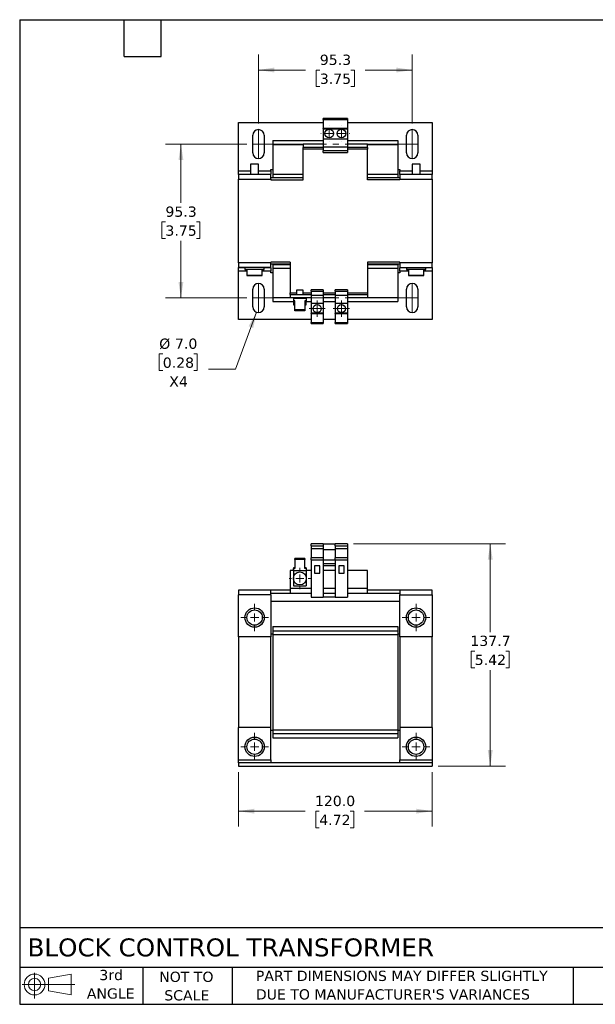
# Model space of a CAD drawing. Header units: millimetres. Extents: x 19 to 819, y 19 to 629.
# Tile 1 of 2: x 19 to 376, y 19 to 629. Entities that reach past the tile are written whole.
import ezdxf

# ---------------------------------------------------------------- set-up
doc = ezdxf.new("R2010")
doc.units = ezdxf.units.MM
doc.header["$LTSCALE"] = 3
doc.linetypes.add('SLD-Center', pattern=[19.05, 15.24, -1.27, 1.27, -1.27])
doc.linetypes.add('SLD-Solid', pattern=[0])
doc.layers.add('TEXT', color=140, linetype='SLD-Solid', lineweight=25)
doc.styles.add('SLDTEXTSTYLE0', font='VERDANA.TTF')
doc.dimstyles.new('SLDDIMSTYLE0', dxfattribs={"dimtxt": 6.474023, "dimasz": 9.906, "dimexe": 0, "dimexo": 0.0625, "dimgap": 1.618506, "dimtad": 0, "dimtih": 1, "dimtoh": 1, "dimrnd": 1e-09, "dimzin": 4, "dimdsep": 46, "dimtxsty": 'SLDTEXTSTYLE0', "dimsah": 1, "dimcen": 0.09, "dimadec": 0, "dimazin": 1, "dimtfac": 1, "dimtofl": 0, "dimtmove": 0, "dimatfit": 3, "dimfxl": 0, "dimfrac": 2, "dimtolj": 1, "dimtzin": 12, "dimarcsym": 0})
doc.dimstyles.new('SLDDIMSTYLE1', dxfattribs={"dimtxt": 6.474023, "dimasz": 9.906, "dimexe": 0, "dimexo": 0.0625, "dimgap": 1.618506, "dimtad": 0, "dimtih": 1, "dimtoh": 1, "dimrnd": 1e-09, "dimzin": 12, "dimdsep": 46, "dimtxsty": 'SLDTEXTSTYLE0', "dimsah": 1, "dimcen": 0.09, "dimadec": 0, "dimazin": 3, "dimtfac": 1, "dimtofl": 0, "dimtmove": 0, "dimatfit": 3, "dimfxl": 0, "dimfrac": 2, "dimtolj": 1, "dimtzin": 12, "dimarcsym": 0})
doc.dimstyles.new('SLDDIMSTYLE3', dxfattribs={"dimtxt": 6.474023, "dimasz": 9.906, "dimexe": 0, "dimexo": 0.0625, "dimgap": 1.618506, "dimtad": 0, "dimtih": 1, "dimtoh": 1, "dimrnd": 1e-09, "dimzin": 4, "dimdsep": 46, "dimtxsty": 'SLDTEXTSTYLE0', "dimsah": 1, "dimcen": 0, "dimadec": 0, "dimazin": 1, "dimtfac": 1, "dimtofl": 0, "dimtmove": 0, "dimatfit": 3, "dimfxl": 0, "dimfrac": 2, "dimtolj": 1, "dimtzin": 12, "dimarcsym": 0})

# ---------------------------------------------------------------- blocks, each defined once
blk = doc.blocks.new('Block11')
at = {"color": 7, "linetype": 'SLD-Solid', "lineweight": 18}
for p, q in [((7.77, 15.93), (7.77, 0)), ((16.44, 12.5), (30.53, 15.1)), ((16.44, 4.79), (16.44, 12.5)), ((30.53, 15.1), (30.53, 2.19)), ((0, 8.65), (32.62, 8.65)), ((16.44, 4.79), (30.53, 2.19))]:
    blk.add_line(p, q, dxfattribs=at)
for radius in [6.45, 3.86]:
    blk.add_circle((7.77, 8.65), radius, dxfattribs=at)
blk = doc.blocks.new('Block12')
at = {"color": 7, "linetype": 'Continuous'}
blk.add_blockref('Block11', (0, 0), dxfattribs=at)
blk = doc.blocks.new('_D')
at = {"color": 7, "linetype": 'SLD-Solid', "lineweight": 0}
for p, q in [((154.61, 162.7), (154.61, 129.11)), ((274.61, 162.7), (274.61, 129.11)), ((154.61, 138.63), (195.89, 138.63)), ((204.66, 138.63), (202.49, 138.63)), ((202.49, 138.63), (202.49, 128.35)), ((223.9, 138.63), (226.07, 138.63)), ((226.07, 138.63), (226.07, 128.35)), ((274.61, 138.63), (232.67, 138.63)), ((202.49, 128.35), (204.66, 128.35)), ((226.07, 128.35), (223.9, 128.35))]:
    blk.add_line(p, q, dxfattribs=at)
at = {"color": 7, "linetype": 'SLD-Solid', "lineweight": 18}
for points in [[(154.61, 138.63), (164.52, 137.11), (164.52, 140.16)], [(274.61, 138.63), (264.71, 140.16), (264.71, 137.11)]]:
    blk.add_solid(points, dxfattribs=at)
at = {"color": 7, "linetype": 'SLD-Solid', "lineweight": 18, "char_height": 6.35, "attachment_point": 1, "style": 'SLDTEXTSTYLE0'}
for s, insert in [('120.0', (201.97, 148.15)), ('4.72', (204.66, 136.41))]:
    blk.add_mtext(s, dxfattribs=dict(at, insert=insert))
blk = doc.blocks.new('_D_1')
at = {"color": 7, "linetype": 'SLD-Solid', "lineweight": 0}
for p, q in [((225.92, 304.21), (320.12, 304.21)), ((310.6, 304.21), (310.6, 249.48)), ((300.98, 237.74), (298.8, 237.74)), ((298.8, 237.74), (298.8, 227.45)), ((320.22, 237.74), (322.39, 237.74)), ((322.39, 237.74), (322.39, 227.45)), ((298.8, 227.45), (300.98, 227.45)), ((310.6, 166.51), (310.6, 226)), ((322.39, 227.45), (320.22, 227.45)), ((278.42, 166.51), (320.12, 166.51))]:
    blk.add_line(p, q, dxfattribs=at)
at = {"color": 7, "linetype": 'SLD-Solid', "lineweight": 18}
for points in [[(310.6, 304.21), (309.07, 294.3), (312.12, 294.3)], [(310.6, 166.51), (312.12, 176.41), (309.07, 176.41)]]:
    blk.add_solid(points, dxfattribs=at)
at = {"color": 7, "linetype": 'SLD-Solid', "lineweight": 18, "char_height": 6.35, "attachment_point": 1, "style": 'SLDTEXTSTYLE0'}
for s, insert in [('137.7', (298.28, 247.26)), ('5.42', (300.98, 235.52))]:
    blk.add_mtext(s, dxfattribs=dict(at, insert=insert))
blk = doc.blocks.new('SW_CENTERMARKSYMBOL_0')
at = {"color": 0, "linetype": 'SLD-Solid', "lineweight": 18}
for p, q in [((0, 5.08), (0, 6.54)), ((-5.08, 0), (-6.54, 0)), ((0, 0), (-2.54, 0)), ((0, 0), (0, 2.54)), ((0, 0), (0, -2.54)), ((0, 0), (2.54, 0)), ((5.08, 0), (6.54, 0)), ((0, -5.08), (0, -6.54))]:
    blk.add_line(p, q, dxfattribs=at)
blk = doc.blocks.new('SW_CENTERMARKSYMBOL_1')
at = {"color": 0, "linetype": 'SLD-Solid', "lineweight": 18}
for p, q in [((0, 5.08), (0, 8.54)), ((-5.08, 0), (-8.54, 0)), ((0, 0), (-2.54, 0)), ((0, 0), (0, 2.54)), ((0, 0), (0, -2.54)), ((0, 0), (2.54, 0)), ((5.08, 0), (8.54, 0)), ((0, -5.08), (0, -8.54))]:
    blk.add_line(p, q, dxfattribs=at)
blk = doc.blocks.new('SW_CENTERMARKSYMBOL_2')
at = {"color": 0, "linetype": 'SLD-Solid', "lineweight": 18}
for p, q in [((0, 5.08), (0, 8.54)), ((-5.08, 0), (-8.54, 0)), ((0, 0), (-2.54, 0)), ((0, 0), (0, 2.54)), ((0, 0), (0, -2.54)), ((0, 0), (2.54, 0)), ((5.08, 0), (8.54, 0)), ((0, -5.08), (0, -8.54))]:
    blk.add_line(p, q, dxfattribs=at)
blk = doc.blocks.new('SW_CENTERMARKSYMBOL_3')
at = {"color": 0, "linetype": 'SLD-Solid', "lineweight": 18}
for p, q in [((0, 5.08), (0, 8.54)), ((-5.08, 0), (-8.54, 0)), ((0, 0), (-2.54, 0)), ((0, 0), (0, 2.54)), ((0, 0), (0, -2.54)), ((0, 0), (2.54, 0)), ((5.08, 0), (8.54, 0)), ((0, -5.08), (0, -8.54))]:
    blk.add_line(p, q, dxfattribs=at)
blk = doc.blocks.new('SW_CENTERMARKSYMBOL_4')
at = {"color": 0, "linetype": 'SLD-Solid', "lineweight": 18}
for p, q in [((0, 5.08), (0, 8.54)), ((-5.08, 0), (-8.54, 0)), ((0, 0), (-2.54, 0)), ((0, 0), (0, 2.54)), ((0, 0), (0, -2.54)), ((0, 0), (2.54, 0)), ((5.08, 0), (8.54, 0)), ((0, -5.08), (0, -8.54))]:
    blk.add_line(p, q, dxfattribs=at)
blk = doc.blocks.new('_D_6')
at = {"color": 7, "linetype": 'SLD-Solid', "lineweight": 0}
for p, q in [((159.68, 551.62), (109.43, 551.62)), ((118.96, 551.62), (118.96, 515.21)), ((109.34, 503.47), (107.16, 503.47)), ((107.16, 503.47), (107.16, 493.18)), ((128.58, 503.47), (130.75, 503.47)), ((130.75, 503.47), (130.75, 493.18)), ((107.16, 493.18), (109.34, 493.18)), ((118.96, 456.37), (118.96, 491.73)), ((130.75, 493.18), (128.58, 493.18)), ((159.68, 456.37), (109.43, 456.37))]:
    blk.add_line(p, q, dxfattribs=at)
at = {"color": 7, "linetype": 'SLD-Solid', "lineweight": 18}
for points in [[(118.96, 551.62), (117.43, 541.71), (120.48, 541.71)], [(118.96, 456.37), (120.48, 466.27), (117.43, 466.27)]]:
    blk.add_solid(points, dxfattribs=at)
at = {"color": 7, "linetype": 'SLD-Solid', "lineweight": 18, "char_height": 6.35, "attachment_point": 1, "style": 'SLDTEXTSTYLE0'}
for s, insert in [('95.3', (109.34, 512.98)), ('3.75', (109.34, 501.25))]:
    blk.add_mtext(s, dxfattribs=dict(at, insert=insert))
blk = doc.blocks.new('_D_7')
at = {"color": 7, "linetype": 'SLD-Solid', "lineweight": 0}
for p, q in [((166.99, 564.43), (166.99, 607.02)), ((262.24, 564.43), (262.24, 607.02)), ((166.99, 597.49), (196.22, 597.49)), ((204.99, 597.49), (202.82, 597.49)), ((202.82, 597.49), (202.82, 587.2)), ((224.23, 597.49), (226.4, 597.49)), ((226.4, 597.49), (226.4, 587.2)), ((262.24, 597.49), (233, 597.49)), ((202.82, 587.2), (204.99, 587.2)), ((226.4, 587.2), (224.23, 587.2))]:
    blk.add_line(p, q, dxfattribs=at)
at = {"color": 7, "linetype": 'SLD-Solid', "lineweight": 18}
for points in [[(166.99, 597.49), (176.89, 595.97), (176.89, 599.02)], [(262.24, 597.49), (252.33, 599.02), (252.33, 595.97)]]:
    blk.add_solid(points, dxfattribs=at)
at = {"color": 7, "linetype": 'SLD-Solid', "lineweight": 18, "char_height": 6.35, "attachment_point": 1, "style": 'SLDTEXTSTYLE0'}
for s, insert in [('95.3', (204.99, 607.01)), ('3.75', (204.99, 595.27))]:
    blk.add_mtext(s, dxfattribs=dict(at, insert=insert))
blk = doc.blocks.new('_D_8')
at = {"color": 7, "linetype": 'SLD-Solid', "lineweight": 0}
for p, q in [((165.77, 447.59), (152.71, 412.32)), ((107.7, 421.73), (105.52, 421.73)), ((105.52, 421.73), (105.52, 411.44)), ((126.93, 421.73), (129.11, 421.73)), ((129.11, 421.73), (129.11, 411.44)), ((105.52, 411.44), (107.7, 411.44)), ((129.11, 411.44), (126.93, 411.44)), ((152.71, 412.32), (136.04, 412.32))]:
    blk.add_line(p, q, dxfattribs=at)
at = {"color": 7, "linetype": 'SLD-Solid', "lineweight": 18}
blk.add_solid([(165.77, 447.59), (160.9, 438.83), (163.76, 437.77)], dxfattribs=at)
at = {"color": 7, "linetype": 'SLD-Solid', "lineweight": 18, "char_height": 6.35, "attachment_point": 1, "style": 'SLDTEXTSTYLE0'}
for s, insert in [('%%c', (105.5, 431.24)), ('7.0', (115.28, 431.24)), ('0.28', (107.7, 419.5)), ('X4', (111.72, 407.76))]:
    blk.add_mtext(s, dxfattribs=dict(at, insert=insert))
blk = doc.blocks.new('SW_CENTERMARKSYMBOL_5')
at = {"color": 0, "linetype": 'SLD-Solid', "lineweight": 18}
for p, q in [((-5.08, 0), (-5.24, 0)), ((0, 0), (-2.54, 0)), ((0, 5.08), (0, 5.24)), ((0, 0), (0, 2.54)), ((0, 0), (0, -2.54)), ((0, 0), (2.54, 0)), ((5.08, 0), (5.24, 0)), ((0, -5.08), (0, -5.24))]:
    blk.add_line(p, q, dxfattribs=at)
blk = doc.blocks.new('SW_CENTERMARKSYMBOL_6')
at = {"color": 0, "linetype": 'SLD-Solid', "lineweight": 18}
for p, q in [((-5.08, 0), (-5.24, 0)), ((0, 0), (-2.54, 0)), ((0, 5.08), (0, 5.24)), ((0, 0), (0, 2.54)), ((0, 0), (0, -2.54)), ((0, 0), (2.54, 0)), ((5.08, 0), (5.24, 0)), ((0, -5.08), (0, -5.24))]:
    blk.add_line(p, q, dxfattribs=at)
blk = doc.blocks.new('SW_CENTERMARKSYMBOL_7')
at = {"color": 0, "linetype": 'SLD-Solid', "lineweight": 18}
for p, q in [((-2.54, 0), (-5.04, 0)), ((0, 0), (-2.54, 0)), ((0, 2.54), (0, 5.04)), ((0, 0), (0, 2.54)), ((0, 0), (0, -2.54)), ((0, 0), (2.54, 0)), ((2.54, 0), (5.04, 0)), ((0, -2.54), (0, -5.04))]:
    blk.add_line(p, q, dxfattribs=at)
blk = doc.blocks.new('SW_CENTERMARKSYMBOL_8')
at = {"color": 0, "linetype": 'SLD-Solid', "lineweight": 18}
for p, q in [((-2.54, 0), (-5.04, 0)), ((0, 0), (-2.54, 0)), ((0, 2.54), (0, 5.04)), ((0, 0), (0, 2.54)), ((0, 0), (0, -2.54)), ((0, 0), (2.54, 0)), ((2.54, 0), (5.04, 0)), ((0, -2.54), (0, -5.04))]:
    blk.add_line(p, q, dxfattribs=at)

msp = doc.modelspace()

# ---------------------------------------------------------------- linework, layer by layer
for p, q in [((222.112, 567.494), (207.112, 567.494)), ((207.112, 566.89), (207.112, 567.494)), ((222.112, 567.494), (222.112, 566.89)), ((154.612, 564.994), (207.112, 564.994)), ((154.612, 534.994), (154.612, 564.994)), ((207.112, 566.89), (222.112, 566.89)), ((207.112, 566.89), (207.112, 561.244)), ((222.112, 561.244), (207.112, 561.244)), ((207.112, 561.015), (207.112, 561.244)), ((207.112, 561.015), (222.112, 561.015)), ((207.112, 561.015), (207.112, 554.844)), ((222.112, 566.89), (222.112, 561.244)), ((222.112, 564.994), (274.612, 564.994)), ((222.112, 561.244), (222.112, 561.015)), ((222.112, 561.015), (222.112, 554.844)), ((274.612, 564.994), (274.612, 534.994)), ((163.487, 546.119), (163.487, 557.119)), ((170.487, 557.119), (170.487, 546.119)), ((207.112, 554.844), (222.112, 554.844)), ((207.112, 554.844), (207.112, 549.994)), ((222.112, 554.844), (222.112, 549.994)), ((258.737, 546.119), (258.737, 557.119)), ((265.737, 557.119), (265.737, 546.119)), ((175.862, 553.894), (207.112, 553.894)), ((175.862, 553.894), (175.862, 551.394)), ((175.862, 551.394), (194.612, 551.394)), ((175.862, 551.394), (175.862, 533.094)), ((194.612, 551.494), (194.612, 549.494)), ((207.112, 551.494), (194.612, 551.494)), ((207.112, 549.494), (194.612, 549.494)), ((194.612, 548.494), (194.612, 549.494)), ((207.112, 549.994), (222.112, 549.994)), ((207.112, 549.994), (207.112, 547.494)), ((222.112, 553.894), (253.362, 553.894)), ((234.612, 551.494), (222.112, 551.494)), ((222.112, 549.994), (222.112, 547.494)), ((234.612, 549.494), (222.112, 549.494)), ((234.612, 549.494), (234.612, 551.494)), ((234.612, 551.394), (253.362, 551.394)), ((234.612, 549.494), (234.612, 548.494)), ((253.362, 553.894), (253.362, 551.394)), ((253.362, 551.394), (253.362, 533.094)), ((207.112, 548.494), (194.612, 548.494)), ((194.612, 529.494), (194.612, 548.494)), ((222.112, 547.494), (207.112, 547.494)), ((207.112, 546.511), (207.112, 547.494)), ((207.112, 546.511), (222.112, 546.511)), ((234.612, 548.494), (222.112, 548.494)), ((222.112, 547.494), (222.112, 546.511)), ((234.612, 529.494), (234.612, 548.494)), ((162.112, 539.144), (162.112, 532.844)), ((164.612, 539.144), (162.112, 539.144)), ((167.112, 539.144), (164.612, 539.144)), ((167.112, 532.844), (167.112, 539.144)), ((262.112, 539.144), (262.112, 532.844)), ((264.612, 539.144), (262.112, 539.144)), ((267.112, 539.144), (264.612, 539.144)), ((267.112, 532.844), (267.112, 539.144)), ((154.612, 532.994), (154.612, 534.994)), ((154.612, 534.994), (162.112, 534.994)), ((154.612, 532.994), (162.112, 532.994)), ((154.612, 532.844), (154.612, 532.994)), ((174.612, 532.844), (154.612, 532.844)), ((154.612, 532.844), (154.612, 529.844)), ((167.112, 534.994), (174.612, 534.994)), ((167.112, 532.994), (174.612, 532.994)), ((174.612, 535.994), (175.862, 535.994)), ((174.612, 534.994), (174.612, 535.994)), ((174.612, 534.994), (174.612, 532.994)), ((174.612, 532.844), (174.612, 532.994)), ((174.612, 529.844), (174.612, 532.844)), ((194.612, 530.744), (174.612, 530.744)), ((175.862, 533.094), (194.612, 533.094)), ((175.862, 533.094), (175.862, 530.894)), ((175.862, 530.894), (194.612, 530.894)), ((175.862, 530.894), (175.862, 530.744)), ((234.612, 533.094), (253.362, 533.094)), ((234.612, 530.894), (253.362, 530.894)), ((254.612, 530.744), (234.612, 530.744)), ((253.362, 535.994), (254.612, 535.994)), ((253.362, 533.094), (253.362, 530.894)), ((253.362, 530.894), (253.362, 530.744)), ((254.612, 535.994), (254.612, 534.994)), ((254.612, 532.994), (254.612, 534.994)), ((254.612, 534.994), (262.112, 534.994)), ((254.612, 532.994), (262.112, 532.994)), ((254.612, 532.844), (254.612, 532.994)), ((274.612, 532.844), (254.612, 532.844)), ((254.612, 532.844), (254.612, 529.844)), ((267.112, 534.994), (274.612, 534.994)), ((267.112, 532.994), (274.612, 532.994)), ((274.612, 534.994), (274.612, 532.994)), ((274.612, 532.994), (274.612, 532.844)), ((274.612, 529.844), (274.612, 532.844)), ((154.612, 478.144), (154.612, 529.844)), ((154.612, 529.844), (174.612, 529.844)), ((174.612, 529.844), (174.612, 529.494)), ((174.612, 529.494), (194.612, 529.494)), ((254.612, 529.494), (234.612, 529.494)), ((254.612, 529.844), (254.612, 529.494)), ((254.612, 529.844), (274.612, 529.844)), ((274.612, 529.844), (274.612, 478.144)), ((174.612, 478.144), (154.612, 478.144)), ((154.612, 478.144), (154.612, 475.144)), ((186.612, 478.494), (174.612, 478.494)), ((174.612, 478.144), (174.612, 478.494)), ((174.612, 475.144), (174.612, 478.144)), ((186.612, 477.244), (174.612, 477.244)), ((175.862, 477.244), (175.862, 477.094)), ((175.862, 477.094), (186.612, 477.094)), ((175.862, 477.094), (175.862, 474.894)), ((186.612, 478.494), (186.612, 459.494)), ((254.612, 478.494), (234.612, 478.494)), ((234.612, 478.494), (234.612, 459.494)), ((254.612, 477.244), (234.612, 477.244)), ((234.612, 477.094), (253.362, 477.094)), ((253.362, 477.244), (253.362, 477.094)), ((253.362, 477.094), (253.362, 474.894)), ((254.612, 478.144), (254.612, 478.494)), ((274.612, 478.144), (254.612, 478.144)), ((254.612, 478.144), (254.612, 475.144)), ((274.612, 475.144), (274.612, 478.144)), ((174.612, 475.144), (154.612, 475.144)), ((154.612, 474.994), (154.612, 475.144)), ((158.612, 474.994), (154.612, 474.994)), ((154.612, 472.994), (154.612, 474.994)), ((154.612, 442.994), (154.612, 472.994)), ((159.862, 472.994), (154.612, 472.994)), ((158.612, 475.144), (158.612, 474.144)), ((158.612, 474.144), (158.612, 473.994)), ((158.612, 474.144), (170.612, 474.144)), ((158.612, 473.994), (159.862, 473.994)), ((159.862, 474.144), (159.862, 470.444)), ((159.862, 470.444), (159.862, 470.294)), ((159.862, 470.444), (164.612, 470.444)), ((159.862, 470.294), (164.612, 470.294)), ((164.612, 470.444), (169.362, 470.444)), ((164.612, 470.294), (169.362, 470.294)), ((169.362, 470.444), (169.362, 474.144)), ((169.362, 473.994), (170.612, 473.994)), ((174.612, 472.994), (169.362, 472.994)), ((169.362, 470.294), (169.362, 470.444)), ((170.612, 474.144), (170.612, 475.144)), ((174.612, 474.994), (170.612, 474.994)), ((170.612, 473.994), (170.612, 474.144)), ((174.612, 474.994), (174.612, 475.144)), ((174.612, 474.994), (174.612, 472.994)), ((174.612, 471.994), (174.612, 472.994)), ((175.862, 471.994), (174.612, 471.994)), ((175.862, 474.894), (186.612, 474.894)), ((175.862, 474.894), (175.862, 456.594)), ((234.612, 474.894), (253.362, 474.894)), ((253.362, 474.894), (253.362, 456.594)), ((254.612, 471.994), (253.362, 471.994)), ((254.612, 475.144), (274.612, 475.144)), ((254.612, 475.144), (254.612, 474.994)), ((258.612, 474.994), (254.612, 474.994)), ((254.612, 472.994), (254.612, 474.994)), ((254.612, 472.994), (254.612, 471.994)), ((259.862, 472.994), (254.612, 472.994)), ((258.612, 475.144), (258.612, 474.144)), ((258.612, 474.144), (258.612, 473.994)), ((258.612, 474.144), (270.612, 474.144)), ((258.612, 473.994), (259.862, 473.994)), ((259.862, 474.144), (259.862, 470.444)), ((259.862, 470.444), (259.862, 470.294)), ((259.862, 470.444), (264.612, 470.444)), ((259.862, 470.294), (264.612, 470.294)), ((264.612, 470.444), (269.362, 470.444)), ((264.612, 470.294), (269.362, 470.294)), ((269.362, 470.444), (269.362, 474.144)), ((269.362, 473.994), (270.612, 473.994)), ((274.612, 472.994), (269.362, 472.994)), ((269.362, 470.294), (269.362, 470.444)), ((270.612, 474.144), (270.612, 475.144)), ((274.612, 474.994), (270.612, 474.994)), ((270.612, 473.994), (270.612, 474.144)), ((274.612, 475.144), (274.612, 474.994)), ((274.612, 474.994), (274.612, 472.994)), ((274.612, 472.994), (274.612, 442.994)), ((163.487, 450.869), (163.487, 461.869)), ((170.487, 461.869), (170.487, 450.869)), ((186.612, 458.494), (186.612, 459.494)), ((186.612, 459.494), (190.612, 459.494)), ((186.612, 458.494), (199.612, 458.494)), ((186.612, 458.494), (186.612, 456.494)), ((190.612, 461.194), (190.612, 458.494)), ((192.612, 461.194), (190.612, 461.194)), ((194.612, 461.194), (192.612, 461.194)), ((194.612, 458.494), (194.612, 461.194)), ((194.612, 459.494), (199.612, 459.494)), ((207.112, 461.477), (199.612, 461.477)), ((199.612, 460.494), (199.612, 461.477)), ((199.612, 460.494), (207.112, 460.494)), ((199.612, 460.494), (199.612, 457.994)), ((199.612, 457.994), (207.112, 457.994)), ((199.612, 457.994), (199.612, 453.144)), ((207.112, 461.477), (207.112, 460.494)), ((207.112, 460.494), (207.112, 457.994)), ((207.112, 459.494), (214.612, 459.494)), ((207.112, 458.494), (214.612, 458.494)), ((207.112, 457.994), (207.112, 453.144)), ((222.112, 461.477), (214.612, 461.477)), ((214.612, 460.494), (214.612, 461.477)), ((214.612, 460.494), (222.112, 460.494)), ((214.612, 460.494), (214.612, 457.994)), ((214.612, 457.994), (222.112, 457.994)), ((214.612, 457.994), (214.612, 453.144)), ((222.112, 461.477), (222.112, 460.494)), ((222.112, 460.494), (222.112, 457.994)), ((222.112, 459.494), (234.612, 459.494)), ((222.112, 458.494), (234.612, 458.494)), ((222.112, 457.994), (222.112, 453.144)), ((234.612, 459.494), (234.612, 458.494)), ((234.612, 458.494), (234.612, 456.494)), ((258.737, 450.869), (258.737, 461.869)), ((265.737, 461.869), (265.737, 450.869)), ((175.862, 456.594), (186.612, 456.594)), ((175.862, 456.594), (175.862, 454.094)), ((175.862, 454.094), (188.612, 454.094)), ((199.612, 456.494), (186.612, 456.494)), ((188.612, 456.494), (188.612, 455.994)), ((188.612, 455.994), (188.612, 454.58)), ((196.612, 455.994), (188.612, 455.994)), ((189.462, 454.58), (188.612, 454.58)), ((188.612, 454.58), (188.612, 454.014)), ((188.612, 454.014), (188.612, 452.094)), ((188.612, 454.014), (189.462, 454.014)), ((188.612, 452.094), (189.462, 452.094)), ((189.462, 448.923), (189.462, 454.58)), ((196.612, 454.58), (195.762, 454.58)), ((195.762, 454.58), (195.762, 448.923)), ((196.612, 454.014), (195.762, 454.014)), ((195.762, 452.094), (196.612, 452.094)), ((196.612, 455.994), (196.612, 456.494)), ((196.612, 455.994), (196.612, 454.58)), ((196.612, 454.58), (196.612, 454.014)), ((196.612, 454.094), (199.612, 454.094)), ((196.612, 452.094), (196.612, 454.014)), ((199.612, 453.144), (207.112, 453.144)), ((199.612, 453.144), (199.612, 446.973)), ((214.612, 456.494), (207.112, 456.494)), ((207.112, 454.094), (214.612, 454.094)), ((207.112, 453.144), (207.112, 446.973)), ((214.612, 453.144), (222.112, 453.144)), ((214.612, 453.144), (214.612, 446.973)), ((234.612, 456.494), (222.112, 456.494)), ((222.112, 454.094), (253.362, 454.094)), ((222.112, 453.144), (222.112, 446.973)), ((234.612, 456.594), (253.362, 456.594)), ((253.362, 456.594), (253.362, 454.094)), ((195.762, 448.923), (189.462, 448.923)), ((189.462, 448.357), (189.462, 448.923)), ((195.762, 448.357), (189.462, 448.357)), ((195.762, 448.923), (195.762, 448.357)), ((207.112, 446.973), (199.612, 446.973)), ((199.612, 446.744), (199.612, 446.973)), ((199.612, 446.744), (207.112, 446.744)), ((199.612, 446.744), (199.612, 441.098)), ((207.112, 446.973), (207.112, 446.744)), ((207.112, 446.744), (207.112, 441.098)), ((222.112, 446.973), (214.612, 446.973)), ((214.612, 446.744), (214.612, 446.973)), ((214.612, 446.744), (222.112, 446.744)), ((214.612, 446.744), (214.612, 441.098)), ((222.112, 446.973), (222.112, 446.744)), ((222.112, 446.744), (222.112, 441.098)), ((199.612, 442.994), (154.612, 442.994)), ((199.612, 441.098), (207.112, 441.098)), ((199.612, 440.494), (199.612, 441.098)), ((199.612, 440.494), (207.112, 440.494)), ((214.612, 442.994), (207.112, 442.994)), ((207.112, 441.098), (207.112, 440.494)), ((214.612, 441.098), (222.112, 441.098)), ((214.612, 440.494), (214.612, 441.098)), ((214.612, 440.494), (222.112, 440.494)), ((274.612, 442.994), (222.112, 442.994)), ((222.112, 441.098), (222.112, 440.494)), ((207.112, 304.208), (199.612, 304.208)), ((199.612, 302.908), (199.612, 304.208)), ((199.612, 302.908), (207.112, 302.908)), ((199.612, 302.908), (199.612, 301.054)), ((207.112, 301.054), (199.612, 301.054)), ((199.612, 301.054), (199.612, 295.394)), ((207.112, 304.208), (207.112, 302.908)), ((207.112, 304.208), (214.612, 304.208)), ((207.112, 302.908), (207.112, 301.054)), ((207.112, 301.054), (207.112, 295.394)), ((207.112, 300.708), (214.612, 300.708)), ((222.112, 304.208), (214.612, 304.208)), ((214.612, 302.908), (214.612, 304.208)), ((214.612, 302.908), (222.112, 302.908)), ((214.612, 302.908), (214.612, 301.054)), ((222.112, 301.054), (214.612, 301.054)), ((214.612, 301.054), (214.612, 295.394)), ((222.112, 304.208), (222.112, 302.908)), ((222.112, 302.908), (222.112, 301.054)), ((222.112, 301.054), (222.112, 295.394)), ((189.462, 294.463), (189.462, 295.029)), ((195.762, 295.029), (189.462, 295.029)), ((195.762, 294.463), (189.462, 294.463)), ((189.462, 294.463), (189.462, 288.807)), ((195.762, 295.029), (195.762, 294.463)), ((195.762, 288.807), (195.762, 294.463)), ((207.112, 295.394), (199.612, 295.394)), ((199.612, 294.194), (199.612, 295.394)), ((199.612, 294.194), (199.612, 271.094)), ((199.612, 294.194), (207.112, 294.194)), ((207.112, 295.394), (207.112, 294.194)), ((207.112, 294.194), (207.112, 271.094)), ((207.112, 294.154), (214.612, 294.154)), ((222.112, 295.394), (214.612, 295.394)), ((214.612, 294.194), (214.612, 295.394)), ((214.612, 294.194), (222.112, 294.194)), ((214.612, 294.194), (214.612, 271.094)), ((222.112, 295.394), (222.112, 294.194)), ((222.112, 294.194), (222.112, 271.094)), ((186.612, 287.708), (186.612, 276.508)), ((188.612, 287.708), (186.612, 287.708)), ((188.612, 289.372), (188.612, 288.807)), ((189.462, 289.372), (188.612, 289.372)), ((188.612, 287.627), (188.612, 288.807)), ((188.612, 288.807), (189.462, 288.807)), ((188.612, 287.627), (196.612, 287.627)), ((188.612, 287.627), (188.612, 282.708)), ((196.612, 289.372), (195.762, 289.372)), ((196.612, 288.807), (195.762, 288.807)), ((196.612, 289.372), (196.612, 288.807)), ((196.612, 288.807), (196.612, 287.627)), ((199.612, 287.708), (196.612, 287.708)), ((196.612, 287.627), (196.612, 282.708)), ((205.012, 290.508), (201.712, 290.508)), ((201.712, 290.508), (201.712, 286.008)), ((205.012, 286.008), (205.012, 290.508)), ((214.612, 291.708), (207.112, 291.708)), ((207.112, 290.725), (214.612, 290.725)), ((214.612, 287.708), (207.112, 287.708)), ((220.012, 290.508), (216.712, 290.508)), ((216.712, 290.508), (216.712, 286.008)), ((220.012, 286.008), (220.012, 290.508)), ((234.612, 287.708), (222.112, 287.708)), ((234.612, 276.508), (234.612, 287.708)), ((188.612, 282.708), (188.612, 278.208)), ((196.612, 282.708), (196.612, 278.208)), ((201.712, 286.008), (205.012, 286.008)), ((216.712, 286.008), (220.012, 286.008)), ((154.612, 275.508), (154.612, 272.508)), ((174.612, 275.508), (154.612, 275.508)), ((174.612, 272.508), (174.612, 275.508)), ((186.612, 275.508), (174.612, 275.508)), ((199.612, 276.508), (186.612, 276.508)), ((186.612, 276.508), (186.612, 273.508)), ((188.612, 278.208), (196.612, 278.208)), ((214.612, 276.508), (207.112, 276.508)), ((234.612, 276.508), (222.112, 276.508)), ((234.612, 273.508), (234.612, 276.508)), ((254.612, 275.508), (234.612, 275.508)), ((254.612, 275.508), (254.612, 272.508)), ((274.612, 275.508), (254.612, 275.508)), ((274.612, 272.508), (274.612, 275.508)), ((174.612, 272.508), (154.612, 272.508)), ((154.612, 246.508), (154.612, 272.508)), ((174.612, 273.508), (186.612, 273.508)), ((174.612, 272.508), (174.612, 246.508)), ((254.612, 268.508), (174.612, 268.508)), ((186.612, 273.508), (199.612, 273.508)), ((199.612, 271.094), (207.112, 271.094)), ((207.112, 273.508), (214.612, 273.508)), ((214.612, 271.094), (207.112, 271.094)), ((214.612, 271.094), (222.112, 271.094)), ((222.112, 273.508), (234.612, 273.508)), ((234.612, 273.508), (254.612, 273.508)), ((254.612, 272.508), (274.612, 272.508)), ((254.612, 246.508), (254.612, 272.508)), ((274.612, 272.508), (274.612, 246.508)), ((175.862, 253.007), (253.362, 253.007)), ((175.862, 253.007), (175.862, 250.307)), ((175.862, 250.307), (253.362, 250.307)), ((175.862, 250.307), (175.862, 248.007)), ((253.362, 253.007), (253.362, 250.307)), ((253.362, 250.307), (253.362, 248.007)), ((174.612, 246.508), (154.612, 246.508)), ((154.612, 246.508), (154.612, 190.507)), ((174.612, 248.507), (175.862, 248.507)), ((174.612, 190.507), (174.612, 246.508)), ((175.862, 248.007), (175.862, 189.007)), ((175.862, 248.007), (253.362, 248.007)), ((253.362, 248.507), (254.612, 248.507)), ((253.362, 248.007), (253.362, 189.007)), ((274.612, 246.508), (254.612, 246.508)), ((254.612, 246.508), (254.612, 190.507)), ((274.612, 190.507), (274.612, 246.508)), ((174.612, 190.507), (154.612, 190.507)), ((154.612, 170.507), (154.612, 190.507)), ((174.612, 170.507), (174.612, 190.507)), ((175.862, 189.007), (253.362, 189.007)), ((175.862, 189.007), (175.862, 186.707)), ((253.362, 189.007), (253.362, 186.707)), ((274.612, 190.507), (254.612, 190.507)), ((254.612, 190.507), (254.612, 170.507)), ((274.612, 190.507), (274.612, 170.507)), ((175.862, 188.507), (174.612, 188.507)), ((175.862, 186.707), (253.362, 186.707)), ((175.862, 186.707), (175.862, 184.007)), ((175.862, 184.007), (253.362, 184.007)), ((254.612, 188.507), (253.362, 188.507)), ((253.362, 186.707), (253.362, 184.007)), ((154.612, 170.507), (174.612, 170.507)), ((154.612, 168.507), (154.612, 170.507)), ((154.612, 168.507), (154.612, 166.507)), ((274.612, 168.507), (154.612, 168.507)), ((154.612, 166.507), (274.612, 166.507)), ((174.612, 170.507), (174.612, 168.507)), ((254.612, 170.507), (274.612, 170.507)), ((254.612, 168.507), (254.612, 170.507)), ((274.612, 170.507), (274.612, 168.507)), ((274.612, 168.507), (274.612, 166.507))]:
    msp.add_line(p, q)
at = {"color": 7, "linetype": 'SLD-Center', "lineweight": 18}
for p, q in [((166.987, 560.619), (166.987, 542.619)), ((262.237, 560.619), (262.237, 542.619)), ((163.487, 551.619), (265.737, 551.619)), ((166.987, 465.369), (166.987, 447.369)), ((262.237, 465.369), (262.237, 447.369)), ((163.487, 456.369), (265.737, 456.369))]:
    msp.add_line(p, q, dxfattribs=at)
for centre, radius in [((210.862, 558.194), 2.7), ((218.362, 558.194), 2.7), ((203.362, 449.794), 2.5), ((218.362, 449.794), 2.5), ((192.612, 282.708), 4), ((164.612, 258.508), 6), ((164.612, 258.508), 4.75), ((264.612, 258.508), 6), ((264.612, 258.508), 4.75), ((164.612, 178.507), 6), ((164.612, 178.507), 4.75), ((264.612, 178.507), 6), ((264.612, 178.507), 4.75)]:
    msp.add_circle(centre, radius)
for centre, start, end in [((166.987, 557.119), 0, 180), ((262.237, 557.119), 0, 180), ((166.987, 546.119), 180, 0), ((262.237, 546.119), 180, 0), ((166.987, 461.869), 0, 180), ((262.237, 461.869), 0, 180), ((166.987, 450.869), 180, 0), ((262.237, 450.869), 180, 0)]:
    msp.add_arc(centre, 3.5, start, end)
at = {"layer": 'TEXT'}
for p, q in [((19.05, 628.65), (819.15, 628.65)), ((19.05, 628.65), (19.05, 19.05)), ((83.82, 605.79), (83.82, 628.65)), ((106.68, 605.79), (106.68, 628.65)), ((83.82, 605.79), (106.68, 605.79)), ((819.15, 66.378), (19.05, 66.378)), ((819.15, 41.91), (19.05, 41.91)), ((95.25, 41.91), (95.25, 19.05)), ((150.635, 41.91), (150.635, 19.05)), ((361.939, 41.91), (361.939, 19.05)), ((19.05, 19.05), (819.15, 19.05))]:
    msp.add_line(p, q, dxfattribs=at)

# ---------------------------------------------------------------- block references
at = {"color": 7, "linetype": 'Continuous', "lineweight": 0}
for name, p in [('SW_CENTERMARKSYMBOL_6', (210.862, 558.194)), ('SW_CENTERMARKSYMBOL_5', (218.362, 558.194)), ('SW_CENTERMARKSYMBOL_7', (203.362, 449.794)), ('SW_CENTERMARKSYMBOL_8', (218.362, 449.794)), ('SW_CENTERMARKSYMBOL_0', (192.612, 282.708)), ('SW_CENTERMARKSYMBOL_1', (164.612, 258.508)), ('SW_CENTERMARKSYMBOL_2', (264.612, 258.508)), ('SW_CENTERMARKSYMBOL_3', (164.612, 178.507)), ('SW_CENTERMARKSYMBOL_4', (264.612, 178.507))]:
    msp.add_blockref(name, p, dxfattribs=at)
at = {"layer": 'TEXT'}
msp.add_blockref('Block12', (20.514, 22.662), dxfattribs=at)

# ---------------------------------------------------------------- texts
at = {"layer": 'TEXT', "style": 'SLDTEXTSTYLE0'}
for s, insert, char_height, attachment_point in [('BLOCK CONTROL TRANSFORMER', (23.897, 59.834), 11.1125, 1), ('3rd', (75.74, 40.381), 6.35, 2), ('NOT TO', (122.305, 39.258), 6.35, 2), ('PART DIMENSIONS MAY DIFFER SLIGHTLY ', (165.358, 39.842), 6.35, 1), ('ANGLE', (75.447, 28.915), 6.35, 2), ('SCALE', (122.594, 27.791), 6.35, 2), ("DUE TO MANUFACTURER'S VARIANCES", (165.358, 28.376), 6.35, 1)]:
    msp.add_mtext(s, dxfattribs=dict(at, insert=insert, char_height=char_height, attachment_point=attachment_point))

# ---------------------------------------------------------------- dimensions: what is measured, and where the dimension line sits
at = {"color": 7, "linetype": 'SLD-Solid', "lineweight": 18}
for base, p1, p2, dimstyle, picture, middle in [((262.237, 597.494), (166.987, 560.619), (262.237, 560.619), 'SLDDIMSTYLE1', '_D_7', (214.612, 597.494)), ((274.612, 138.635), (154.612, 166.507), (274.612, 166.507), 'SLDDIMSTYLE0', '_D', (214.281, 138.635))]:
    dim = msp.add_linear_dim(base=base, p1=p1, p2=p2, dimstyle=dimstyle, dxfattribs=at)
    dim.commit()
    dim.dimension.update_dxf_attribs({"geometry": picture, "text_midpoint": middle, "dimtype": 160})
for base, p1, p2, picture, middle in [((118.956, 456.369), (163.487, 551.619), (163.487, 456.369), '_D_6', (118.956, 503.47)), ((310.597, 304.208), (274.612, 166.507), (222.112, 304.208), '_D_1', (310.597, 237.743))]:
    dim = msp.add_linear_dim(base=base, p1=p1, p2=p2, angle=90, dimstyle='SLDDIMSTYLE1', dxfattribs=at)
    dim.commit()
    dim.dimension.update_dxf_attribs({"geometry": picture, "text_midpoint": middle, "dimtype": 160})
dim = msp.add_diameter_dim_2p(p1=(168.202, 454.151), p2=(165.771, 447.587), text='<>\\PX4', dimstyle='SLDDIMSTYLE3', dxfattribs=at)
dim.commit()
dim.dimension.update_dxf_attribs({"geometry": '_D_8', "text_midpoint": (117.315, 415.669), "dimtype": 163})

doc.saveas('drawing.dxf')
